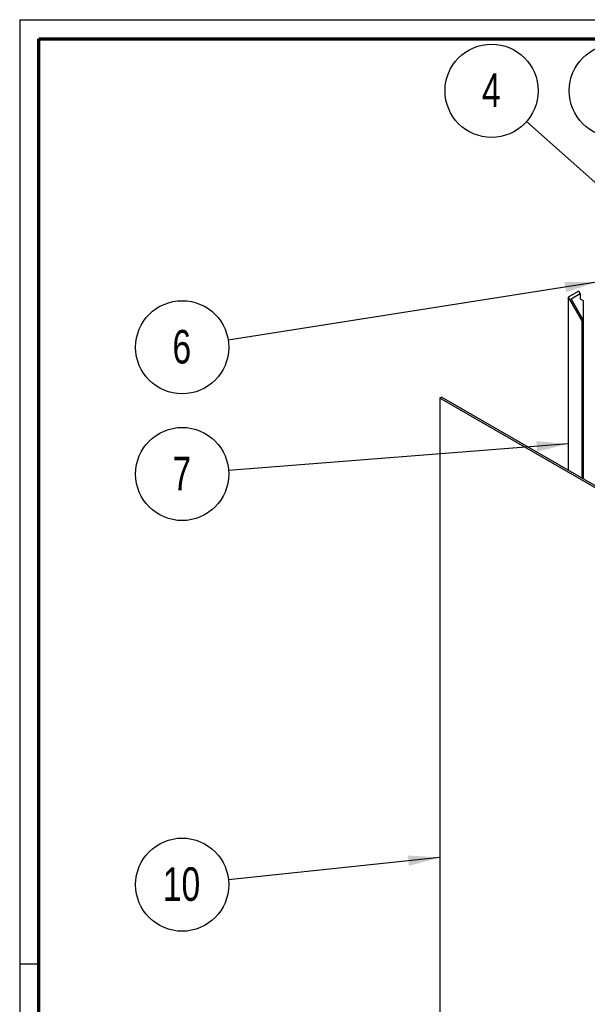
# Paper-space layout 'Sheet2' of a CAD drawing. Header units: millimetres. Extents: x 7 to 291, y 7 to 204.
# Tile 2 of 7: x 7 to 66, y 101 to 204. Entities that reach past the tile are written whole.
import ezdxf

# ---------------------------------------------------------------- set-up
doc = ezdxf.new("R2010")
doc.units = ezdxf.units.MM
for name, color, linetype in [('BORDERS', 7, 'Continuous'), ('DRAWING', 7, 'Continuous'), ('TEXT_SHEET_FORMAT', 7, 'Continuous')]:
    doc.layers.add(name, color=color, linetype=linetype)
doc.styles.add('SLDTEXTSTYLE1', font='TXT', dxfattribs={"width": 0.75})
doc.dimstyles.new('SLDDIMSTYLE0', dxfattribs={"dimtxt": 0.18, "dimasz": 3.302, "dimexe": 0, "dimexo": 0.0625, "dimgap": 0, "dimtad": 0, "dimtih": 1, "dimtoh": 1, "dimdec": 0, "dimrnd": 1e-09, "dimzin": 0, "dimdsep": 46, "dimtxsty": 'Standard', "dimsah": 1, "dimcen": 0.09, "dimadec": 0, "dimazin": 0, "dimtfac": 3.302, "dimtdec": 0, "dimtofl": 0, "dimtmove": 0, "dimatfit": 3, "dimfxl": 1, "dimfrac": 2, "dimtolj": 1, "dimtzin": 0, "dimarcsym": 0})

# ---------------------------------------------------------------- blocks, each defined once
blk = doc.blocks.new('SW_NOTE_0_5')
at = {"layer": 'DRAWING', "color": 0}
blk.add_circle((-4.8, -0.75), 4.86, dxfattribs=at)
at = {"layer": 'DRAWING', "color": 0, "insert": (-4.84, 1.06), "char_height": 3.5, "attachment_point": 2, "style": 'SLDTEXTSTYLE1'}
blk.add_mtext('6', dxfattribs=at)
blk = doc.blocks.new('SW_NOTE_0_6')
at = {"layer": 'DRAWING', "color": 0}
blk.add_circle((-3.64, 3.22), 4.86, dxfattribs=at)
at = {"layer": 'DRAWING', "color": 0, "insert": (-3.67, 5.03), "char_height": 3.5, "attachment_point": 2, "style": 'SLDTEXTSTYLE1'}
blk.add_mtext('4', dxfattribs=at)
blk = doc.blocks.new('SW_NOTE_0_7')
at = {"layer": 'DRAWING', "color": 0}
blk.add_circle((-3.9, 2.9), 4.86, dxfattribs=at)
at = {"layer": 'DRAWING', "color": 0, "insert": (-3.97, 4.71), "char_height": 3.5, "attachment_point": 2, "style": 'SLDTEXTSTYLE1'}
blk.add_mtext('16', dxfattribs=at)
blk = doc.blocks.new('SW_NOTE_0_19')
at = {"layer": 'DRAWING', "color": 0}
blk.add_circle((-4.83, -0.51), 4.86, dxfattribs=at)
at = {"layer": 'DRAWING', "color": 0, "insert": (-4.9, 1.3), "char_height": 3.5, "attachment_point": 2, "style": 'SLDTEXTSTYLE1'}
blk.add_mtext('10', dxfattribs=at)
blk = doc.blocks.new('SW_NOTE_0_20')
at = {"layer": 'DRAWING', "color": 0}
blk.add_circle((-4.84, -0.38), 4.86, dxfattribs=at)
at = {"layer": 'DRAWING', "color": 0, "insert": (-4.88, 1.43), "char_height": 3.5, "attachment_point": 2, "style": 'SLDTEXTSTYLE1'}
blk.add_mtext('7', dxfattribs=at)

psp = doc.layouts.new('Sheet2')

# ---------------------------------------------------------------- linework, layer by layer
at = {"color": 7, "linetype": 'Continuous', "lineweight": 25}
for p, q in [((64.91, 175.46), (63.83, 174.83)), ((63.83, 174.83), (63.83, 156.78)), ((63.83, 174.83), (65.24, 172.38)), ((64.11, 174.67), (65.06, 175.22)), ((65.39, 172.47), (64.11, 174.67)), ((65.06, 175.22), (64.91, 175.46)), ((65.06, 175.22), (65.06, 174.67)), ((65.06, 174.67), (65.39, 174.48)), ((65.39, 174.48), (65.39, 155.89)), ((65.39, 172.47), (65.24, 172.38)), ((65.24, 172.38), (65.24, 155.97)), ((65.39, 172.47), (65.39, 155.89)), ((50.42, 164.31), (50.61, 164.42)), ((93.74, 139.52), (50.61, 164.42)), ((93.55, 139.41), (50.42, 164.31)), ((50.42, 164.31), (50.42, 68.5))]:
    psp.add_line(p, q, dxfattribs=at)
at = {"layer": 'BORDERS', "lineweight": 70}
for p, q in [((8.57, 8.78), (8.57, 201.78)), ((8.57, 201.78), (288.57, 201.78))]:
    psp.add_line(p, q, dxfattribs=at)
at = {"layer": 'TEXT_SHEET_FORMAT'}
for p, q in [((6.57, 203.78), (290.57, 203.78)), ((6.57, 203.78), (6.57, 6.78)), ((6.57, 105.28), (8.62, 105.28))]:
    psp.add_line(p, q, dxfattribs=at)

# ---------------------------------------------------------------- block references
at = {"layer": 'DRAWING', "color": 7}
for name, p in [('SW_NOTE_0_6', (59.46, 193.15)), ('SW_NOTE_0_7', (72.68, 193.47)), ('SW_NOTE_0_5', (28.33, 170.36)), ('SW_NOTE_0_20', (28.37, 156.77)), ('SW_NOTE_0_19', (28.36, 114.06))]:
    psp.add_blockref(name, p, dxfattribs=at)

# ---------------------------------------------------------------- leaders
for points in [[(78.21, 176.54), (59.46, 193.15)], [(66.78, 176.41), (28.33, 170.36)], [(63.83, 159.53), (28.37, 156.77)], [(50.42, 116.4), (28.36, 114.06)]]:
    psp.add_leader(points, dimstyle='SLDDIMSTYLE0', dxfattribs=at)

doc.saveas('drawing.dxf')
